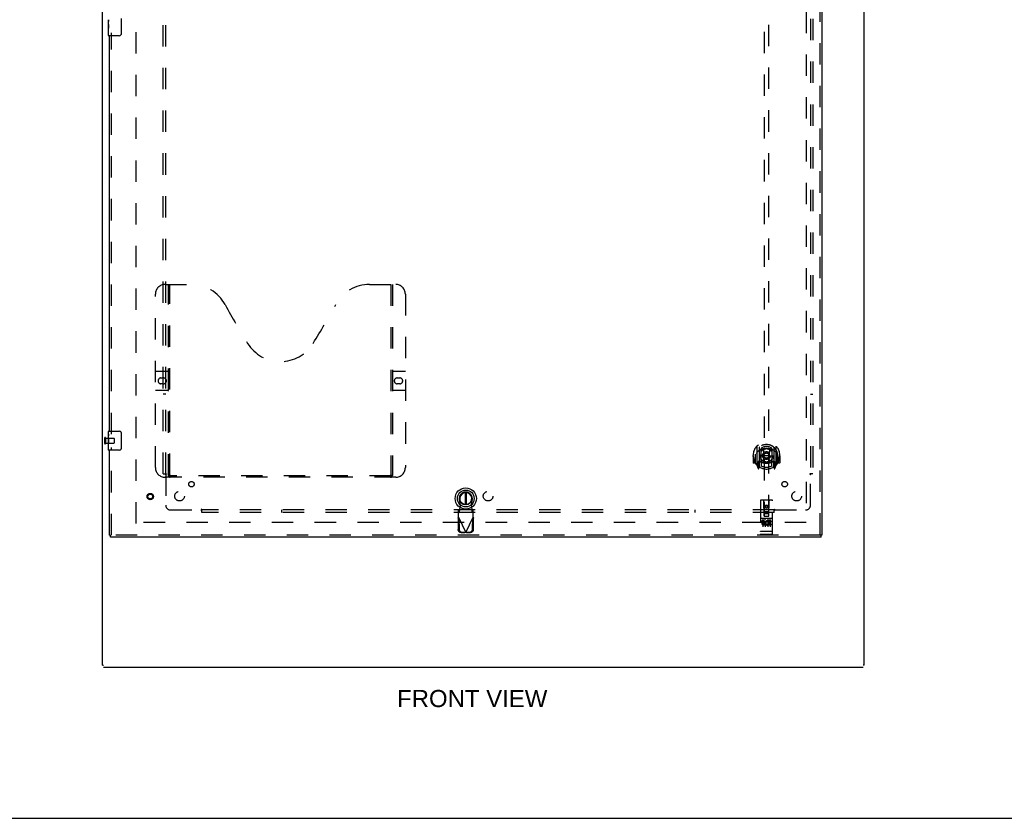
# Model space of a CAD drawing. Header units: inches. Extents: x 0 to 202, y 0 to 130.
# Tile 2 of 23: x 51 to 102, y 0 to 41. Entities that reach past the tile are written whole.
import ezdxf

# ---------------------------------------------------------------- set-up
doc = ezdxf.new("R2010")
doc.units = ezdxf.units.IN
doc.header["$LTSCALE"] = 11.084473
doc.header["$MEASUREMENT"] = 0
doc.linetypes.add('HIDDEN', pattern=[0.2, 0.1, -0.1])
doc.layers.get('0').update_dxf_attribs({"linetype": 'CONTINUOUS'})
for name, color, linetype in [('DEFAULT_2', 8, 'HIDDEN'), ('DIMENSIONS', 7, 'CONTINUOUS'), ('DOOR_ASSEMBLY', 7, 'CONTINUOUS'), ('SUBPANEL', 7, 'CONTINUOUS')]:
    doc.layers.add(name, color=color, linetype=linetype)
doc.styles.get("Standard").update_dxf_attribs({"font": 'arial.ttf'})
doc.dimstyles.new('DIMSTYLE_1', dxfattribs={"dimtxt": 0.889129, "dimasz": 1.185505, "dimexe": 0.09, "dimexo": 0.07, "dimgap": 0.0375, "dimtad": 0, "dimtih": 1, "dimtoh": 1, "dimzin": 4, "dimdsep": 46, "dimtxsty": 'Standard', "dimblk": '_FILLED', "dimblk1": '_FILLED', "dimblk2": '_FILLED', "dimcen": 0.09, "dimadec": 3, "dimazin": 1, "dimtfac": 1, "dimtdec": 3, "dimtofl": 0, "dimtmove": 0, "dimatfit": 3, "dimldrblk": '_FILLED', "dimfxl": 0, "dimtolj": 1, "dimtzin": 4, "dimarcsym": 0})

# ---------------------------------------------------------------- blocks, each defined once
blk = doc.blocks.new('_FILLED')
at = {"color": 0, "linetype": 'ByBlock'}
blk.add_solid([(0, 0), (-1, 0.2), (-1, -0.2)], dxfattribs=at)
blk = doc.blocks.new('*D11')
at = {"layer": 'DIMENSIONS', "color": 2, "linetype": 'Continuous'}
for p, q in [((93.475, 69.087), (93.475, 67.064)), ((93.475, 68.131), (91.104, 68.131)), ((94.85, 68.131), (97.243, 68.131))]:
    blk.add_line(p, q, dxfattribs=at)
at = {"layer": 'DIMENSIONS', "color": 2, "linetype": 'Continuous', "xscale": 1.1855051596, "yscale": 1.1855051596, "zscale": 1.1855051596}
blk.add_blockref('_FILLED', (93.475, 68.131), dxfattribs=at)
at = {"layer": 'DIMENSIONS', "color": 2, "linetype": 'Continuous', "xscale": 1.1855051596, "yscale": 1.1855051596, "zscale": 1.1855051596, "rotation": 180}
blk.add_blockref('_FILLED', (94.85, 68.131), dxfattribs=at)
at = {"layer": 'DIMENSIONS', "color": 2, "linetype": 'Continuous', "insert": (97.688, 68.576), "char_height": 0.8891, "width": 2.41618, "attachment_point": 1, "line_spacing_factor": 0.9}
blk.add_mtext('1.38', dxfattribs=at)

msp = doc.modelspace()

# ---------------------------------------------------------------- linework, layer by layer
at = {"color": 7, "linetype": 'Continuous'}
for p, q in [((55.35, 7.943), (55.35, 91.735)), ((94.85, 7.943), (94.85, 91.735)), ((55.35, 7.943), (55.402, 7.943)), ((55.402, 7.839), (94.798, 7.839)), ((94.85, 7.943), (94.798, 7.943)), ((0, 0), (201.536, 0))]:
    msp.add_line(p, q, dxfattribs=at)
at = {"layer": 'DEFAULT_2', "color": 8, "linetype": 'HIDDEN'}
for p, q in [((57.1, 15.287), (57.1, 88.391)), ((91.85, 88.391), (91.85, 15.287)), ((55.464, 19.731), (55.464, 19.447)), ((55.507, 19.731), (55.507, 19.447)), ((55.507, 19.713), (55.954, 19.713)), ((55.507, 19.465), (55.954, 19.465)), ((55.964, 19.703), (55.964, 19.475)), ((91.85, 15.339), (57.1, 15.339))]:
    msp.add_line(p, q, dxfattribs=at)
for centre, radius, start, end in [((55.486, 19.731), 0.0215, 0, 180), ((55.486, 19.447), 0.0215, 180, 360), ((55.954, 19.703), 0.01, 0, 90), ((55.954, 19.475), 0.01, 270, 360)]:
    msp.add_arc(centre, radius, start, end, dxfattribs=at)
at = {"layer": 'DOOR_ASSEMBLY', "color": 8, "linetype": 'HIDDEN'}
for p, q in [((92.558, 88.985), (92.558, 14.693)), ((89.662, 49.668), (89.662, 15.667)), ((89.912, 15.667), (89.912, 49.668)), ((55.829, 19.934), (55.829, 40.744)), ((58.599, 27.693), (59.954, 27.693)), ((58.774, 17.783), (58.774, 27.693)), ((58.854, 17.813), (58.854, 27.693)), ((69.204, 27.693), (70.559, 27.693)), ((70.304, 27.693), (70.304, 17.813)), ((70.384, 27.693), (70.384, 17.783)), ((58.099, 18.193), (58.099, 27.193)), ((71.059, 27.193), (71.059, 18.193)), ((58.099, 23.193), (58.734, 23.193)), ((70.424, 23.193), (71.059, 23.193)), ((58.385, 22.843), (58.522, 22.843)), ((58.522, 22.543), (58.385, 22.543)), ((70.635, 22.843), (70.772, 22.843)), ((70.772, 22.543), (70.635, 22.543)), ((58.734, 22.193), (58.099, 22.193)), ((71.059, 22.193), (70.424, 22.193)), ((55.829, 14.693), (55.829, 19.244)), ((89.287, 19.294), (89.287, 18.327)), ((89.405, 19.24), (89.405, 18.224)), ((89.412, 19.241), (89.412, 18.238)), ((89.505, 18.492), (89.505, 19.124)), ((89.512, 19.201), (89.512, 19.098)), ((89.625, 19.15), (89.655, 18.811)), ((89.95, 19.15), (89.92, 18.811)), ((90.062, 19.098), (90.062, 19.201)), ((90.07, 19.124), (90.07, 18.492)), ((90.162, 19.241), (90.162, 18.238)), ((90.17, 19.24), (90.17, 18.224)), ((90.287, 18.327), (90.287, 19.294)), ((89.102, 18.811), (89.087, 18.811)), ((89.087, 18.811), (89.087, 18.437)), ((89.205, 18.422), (89.102, 18.422)), ((89.205, 18.811), (89.22, 18.81)), ((89.205, 18.811), (89.205, 18.422)), ((89.205, 18.422), (89.213, 18.437)), ((89.212, 18.882), (89.212, 18.885)), ((89.212, 18.425), (89.212, 18.882)), ((89.405, 18.481), (89.345, 18.481)), ((89.345, 18.481), (89.345, 18.331)), ((89.382, 18.41), (89.353, 18.364)), ((89.415, 18.47), (89.415, 18.262)), ((89.505, 18.483), (89.432, 18.483)), ((89.501, 18.49), (89.435, 18.49)), ((89.512, 18.537), (89.512, 18.284)), ((89.624, 18.466), (89.655, 18.811)), ((89.92, 18.811), (89.655, 18.811)), ((89.95, 18.466), (89.92, 18.811)), ((90.062, 18.284), (90.062, 18.537)), ((90.142, 18.483), (90.07, 18.483)), ((90.14, 18.49), (90.074, 18.49)), ((90.16, 18.262), (90.16, 18.47)), ((90.23, 18.481), (90.17, 18.481)), ((90.221, 18.364), (90.192, 18.41)), ((90.23, 18.331), (90.23, 18.481)), ((90.37, 18.811), (90.355, 18.81)), ((90.362, 18.425), (90.362, 18.882)), ((90.362, 18.437), (90.37, 18.422)), ((90.37, 18.811), (90.37, 18.422)), ((90.472, 18.422), (90.37, 18.422)), ((90.487, 18.811), (90.472, 18.811)), ((90.487, 18.811), (90.487, 18.437)), ((89.292, 18.316), (89.362, 18.141)), ((89.345, 18.331), (89.405, 18.331)), ((89.357, 18.356), (89.412, 18.356)), ((89.383, 18.246), (89.388, 18.243)), ((89.391, 18.144), (89.405, 18.224)), ((89.482, 18.187), (89.412, 18.296)), ((90.162, 18.296), (90.092, 18.187)), ((90.162, 18.356), (90.217, 18.356)), ((90.17, 18.331), (90.23, 18.331)), ((90.17, 18.224), (90.184, 18.144)), ((90.191, 18.245), (90.191, 18.246)), ((90.191, 18.246), (90.191, 18.246)), ((90.191, 18.246), (90.191, 18.246)), ((90.213, 18.141), (90.283, 18.316)), ((70.559, 17.693), (58.599, 17.693)), ((70.3, 17.773), (58.858, 17.773)), ((73.917, 16.235), (73.864, 16.53)), ((74.522, 16.53), (74.469, 16.235)), ((89.475, 16.477), (89.475, 14.752)), ((90.07, 16.507), (89.505, 16.507)), ((89.661, 15.667), (89.657, 16.477)), ((89.914, 15.667), (89.917, 16.477)), ((90.1, 14.752), (90.1, 16.477)), ((73.865, 16.035), (73.819, 15.993)), ((73.819, 15.619), (73.819, 15.993)), ((73.819, 15.838), (73.865, 15.879)), ((73.865, 15.879), (73.865, 16.035)), ((73.879, 16.038), (73.917, 16.235)), ((74.469, 16.235), (74.506, 16.038)), ((74.506, 16.038), (74.508, 16.006)), ((74.567, 15.993), (74.521, 16.035)), ((74.521, 16.035), (74.521, 15.879)), ((74.521, 15.879), (74.567, 15.838)), ((74.567, 15.619), (74.567, 15.993)), ((89.66, 15.917), (89.915, 15.917)), ((89.787, 16.239), (89.725, 16.203)), ((89.725, 16.203), (89.735, 16.197)), ((89.725, 16.203), (89.725, 16.131)), ((89.725, 16.131), (89.735, 16.137)), ((89.725, 16.131), (89.787, 16.095)), ((89.787, 16.227), (89.735, 16.197)), ((89.735, 16.197), (89.735, 16.137)), ((89.735, 16.137), (89.787, 16.106)), ((89.85, 16.203), (89.787, 16.239)), ((89.787, 16.239), (89.787, 16.227)), ((89.84, 16.197), (89.787, 16.227)), ((89.787, 16.106), (89.84, 16.137)), ((89.787, 16.095), (89.85, 16.131)), ((89.787, 16.095), (89.787, 16.106)), ((89.85, 16.203), (89.84, 16.197)), ((89.84, 16.137), (89.84, 16.197)), ((89.85, 16.131), (89.84, 16.137)), ((89.85, 16.131), (89.85, 16.203)), ((73.791, 15.571), (73.832, 15.591)), ((73.791, 15.571), (73.801, 14.981)), ((73.809, 15.603), (73.819, 15.619)), ((73.819, 15.619), (74.193, 14.832)), ((73.832, 15.591), (73.842, 15)), ((74.193, 14.832), (74.567, 15.619)), ((74.543, 15), (74.554, 15.591)), ((74.554, 15.591), (74.595, 15.571)), ((74.585, 14.981), (74.595, 15.571)), ((90.07, 15.55), (89.505, 15.55)), ((89.643, 15.428), (89.55, 15.428)), ((89.55, 15.428), (89.55, 15.385)), ((89.643, 15.385), (89.55, 15.385)), ((89.576, 15.533), (89.748, 15.533)), ((89.6, 15.419), (89.6, 15.113)), ((89.647, 15.342), (89.6, 15.342)), ((89.661, 15.667), (89.682, 15.667)), ((89.682, 15.667), (89.892, 15.667)), ((89.872, 15.792), (89.702, 15.792)), ((89.725, 15.419), (89.725, 15.113)), ((89.826, 15.533), (89.998, 15.533)), ((89.85, 15.419), (89.85, 15.113)), ((89.863, 15.392), (89.85, 15.373)), ((89.859, 15.417), (89.863, 15.415)), ((90.019, 15.428), (89.863, 15.428)), ((89.863, 15.428), (89.863, 15.415)), ((89.863, 15.392), (89.863, 15.214)), ((89.892, 15.667), (89.914, 15.667)), ((90.019, 15.385), (89.906, 15.385)), ((89.906, 15.385), (89.906, 15.342)), ((89.998, 15.342), (89.906, 15.342)), ((89.975, 15.419), (89.975, 15.113)), ((89.998, 15.342), (89.998, 15.299)), ((90.019, 15.428), (90.019, 15.385)), ((73.955, 14.822), (74.148, 14.818)), ((73.997, 14.842), (74.19, 14.838)), ((74.19, 14.838), (74.148, 14.818)), ((74.163, 14.823), (74.148, 14.818)), ((74.178, 14.827), (74.163, 14.823)), ((74.193, 14.832), (74.178, 14.827)), ((74.208, 14.827), (74.193, 14.832)), ((74.196, 14.838), (74.389, 14.842)), ((74.238, 14.818), (74.196, 14.838)), ((74.223, 14.823), (74.208, 14.827)), ((74.238, 14.818), (74.223, 14.823)), ((74.238, 14.818), (74.43, 14.822)), ((89.492, 14.88), (89.491, 14.88)), ((89.494, 14.88), (89.493, 14.88)), ((89.495, 14.88), (89.494, 14.88)), ((89.496, 14.88), (89.495, 14.88)), ((89.497, 14.88), (89.496, 14.88)), ((89.496, 14.88), (89.496, 14.88)), ((89.498, 14.88), (89.497, 14.88)), ((89.499, 14.88), (89.498, 14.88)), ((89.5, 14.88), (89.499, 14.88)), ((89.501, 14.88), (89.5, 14.88)), ((89.502, 14.88), (89.501, 14.88)), ((89.501, 14.88), (89.501, 14.88)), ((89.503, 14.88), (89.502, 14.88)), ((89.504, 14.88), (89.503, 14.88)), ((89.505, 14.88), (89.504, 14.88)), ((90.07, 14.88), (89.505, 14.88)), ((89.643, 15.301), (89.614, 15.301)), ((89.707, 15.257), (89.614, 15.257)), ((89.707, 15.214), (89.614, 15.214)), ((89.707, 15.257), (89.707, 15.214)), ((89.839, 15.262), (89.855, 15.223)), ((90.019, 15.214), (89.863, 15.214)), ((89.998, 15.299), (89.906, 15.299)), ((89.906, 15.299), (89.906, 15.257)), ((90.019, 15.257), (89.906, 15.257)), ((90.019, 15.257), (90.019, 15.214)), ((90.07, 14.88), (90.071, 14.88)), ((90.071, 14.88), (90.072, 14.88)), ((90.072, 14.88), (90.073, 14.88)), ((90.073, 14.88), (90.074, 14.88)), ((90.074, 14.88), (90.075, 14.88)), ((90.074, 14.88), (90.074, 14.88)), ((90.075, 14.88), (90.076, 14.88)), ((90.076, 14.88), (90.077, 14.88)), ((90.077, 14.88), (90.078, 14.88)), ((90.078, 14.88), (90.079, 14.88)), ((90.078, 14.88), (90.078, 14.88)), ((90.079, 14.88), (90.08, 14.88)), ((90.08, 14.88), (90.081, 14.88)), ((90.081, 14.88), (90.082, 14.88)), ((90.082, 14.88), (90.083, 14.88)), ((90.082, 14.88), (90.082, 14.88)), ((90.083, 14.88), (90.084, 14.88)), ((92.62, 14.693), (55.767, 14.693)), ((90.07, 14.722), (89.505, 14.722))]:
    msp.add_line(p, q, dxfattribs=at)
at = {"layer": 'DOOR_ASSEMBLY', "color": 3, "linetype": 'Continuous'}
for p, q in [((92.662, 88.985), (92.662, 14.693)), ((55.725, 20.089), (55.725, 40.589)), ((55.725, 14.693), (55.725, 19.089)), ((92.62, 14.589), (55.767, 14.589))]:
    msp.add_line(p, q, dxfattribs=at)
at = {"layer": 'DOOR_ASSEMBLY', "color": 7, "linetype": 'Continuous'}
for p, q in [((55.665, 41.171), (55.665, 41.428)), ((55.67, 41.372), (55.665, 41.372)), ((56.32, 41.489), (56.32, 40.689)), ((55.665, 41.204), (55.672, 41.204)), ((55.665, 40.604), (55.665, 41.168)), ((55.666, 41.141), (55.665, 41.141)), ((55.665, 41.01), (55.671, 41.01)), ((55.665, 40.974), (55.672, 40.974)), ((55.665, 40.911), (55.672, 40.911)), ((55.666, 41.143), (55.668, 41.121)), ((55.672, 41.204), (55.672, 41.341)), ((55.672, 40.743), (55.672, 40.974)), ((55.665, 40.743), (55.672, 40.743)), ((56.22, 40.589), (55.68, 40.589)), ((55.665, 19.928), (55.665, 20.074)), ((55.665, 19.671), (55.665, 19.928)), ((55.68, 20.089), (56.22, 20.089)), ((56.32, 19.989), (56.32, 19.189)), ((55.67, 19.872), (55.665, 19.872)), ((55.665, 19.704), (55.672, 19.704)), ((55.665, 19.104), (55.665, 19.668)), ((55.666, 19.641), (55.665, 19.641)), ((55.665, 19.51), (55.671, 19.51)), ((55.665, 19.474), (55.672, 19.474)), ((55.665, 19.411), (55.672, 19.411)), ((55.666, 19.643), (55.668, 19.621)), ((55.672, 19.704), (55.672, 19.841)), ((55.672, 19.243), (55.672, 19.474)), ((55.665, 19.243), (55.672, 19.243)), ((56.22, 19.089), (55.68, 19.089)), ((74.154, 16.902), (74.154, 16.277)), ((74.232, 16.277), (74.232, 16.902)), ((55.725, 14.693), (55.767, 14.693)), ((55.767, 14.589), (55.767, 14.693)), ((92.662, 14.693), (92.62, 14.693)), ((92.62, 14.589), (92.62, 14.693))]:
    msp.add_line(p, q, dxfattribs=at)
for points in [[(55.665, 41.428), (55.665, 41.425), (55.665, 41.42), (55.666, 41.415), (55.667, 41.401)], [(55.667, 41.401), (55.668, 41.394), (55.669, 41.386), (55.67, 41.377)], [(55.67, 41.377), (55.671, 41.368), (55.671, 41.359), (55.672, 41.35), (55.672, 41.341)], [(55.665, 41.171), (55.665, 41.162), (55.665, 41.153), (55.666, 41.143)], [(55.668, 41.121), (55.669, 41.11), (55.67, 41.098), (55.671, 41.085), (55.671, 41.073), (55.672, 41.06), (55.672, 41.047), (55.672, 41.034), (55.671, 41.021), (55.671, 41.009), (55.67, 40.997), (55.669, 40.985)], [(56.32, 40.689), (56.319, 40.683), (56.319, 40.677), (56.318, 40.67), (56.317, 40.664), (56.315, 40.659), (56.313, 40.653)], [(55.665, 19.928), (55.665, 19.925), (55.665, 19.92), (55.666, 19.915), (55.667, 19.901)], [(56.313, 20.025), (56.315, 20.02), (56.317, 20.014), (56.318, 20.008), (56.319, 20.002), (56.319, 19.995), (56.32, 19.989)], [(55.665, 19.671), (55.665, 19.662), (55.665, 19.653), (55.666, 19.643)], [(55.667, 19.901), (55.668, 19.894), (55.669, 19.886), (55.67, 19.877)], [(55.668, 19.621), (55.669, 19.61), (55.67, 19.598), (55.671, 19.585), (55.671, 19.573), (55.672, 19.56), (55.672, 19.547), (55.672, 19.534), (55.671, 19.521), (55.671, 19.509), (55.67, 19.497), (55.669, 19.485)], [(55.67, 19.877), (55.671, 19.868), (55.671, 19.859), (55.672, 19.85), (55.672, 19.841)], [(56.32, 19.189), (56.319, 19.183), (56.319, 19.177), (56.318, 19.17), (56.317, 19.164), (56.315, 19.159), (56.313, 19.153)]]:
    msp.add_lwpolyline(points, dxfattribs=at)
at = {"layer": 'DOOR_ASSEMBLY', "color": 8, "linetype": 'HIDDEN'}
for points in [[(89.242, 19.249), (89.243, 19.25), (89.243, 19.251), (89.244, 19.252), (89.245, 19.253), (89.245, 19.253), (89.246, 19.254), (89.247, 19.255), (89.248, 19.256), (89.248, 19.257), (89.249, 19.257), (89.25, 19.258), (89.251, 19.259), (89.251, 19.259), (89.252, 19.26), (89.253, 19.261), (89.254, 19.261), (89.255, 19.262), (89.255, 19.263), (89.256, 19.263), (89.257, 19.264), (89.258, 19.265), (89.259, 19.265), (89.26, 19.266), (89.261, 19.266), (89.261, 19.267), (89.262, 19.267), (89.263, 19.268), (89.264, 19.268), (89.265, 19.269), (89.266, 19.269), (89.267, 19.27), (89.268, 19.27), (89.269, 19.271), (89.27, 19.271)], [(89.333, 19.026), (89.331, 19.024), (89.33, 19.023), (89.328, 19.022), (89.327, 19.02), (89.325, 19.019), (89.323, 19.017), (89.322, 19.015), (89.32, 19.014), (89.318, 19.012), (89.316, 19.01), (89.315, 19.008), (89.313, 19.006), (89.311, 19.004), (89.309, 19.002), (89.307, 18.999), (89.305, 18.997), (89.303, 18.995), (89.301, 18.992), (89.299, 18.989), (89.297, 18.987), (89.294, 18.984), (89.292, 18.981), (89.29, 18.978), (89.287, 18.974), (89.285, 18.971), (89.283, 18.968), (89.28, 18.964), (89.278, 18.96), (89.275, 18.956), (89.272, 18.952), (89.27, 18.948), (89.267, 18.944), (89.264, 18.939), (89.261, 18.934), (89.258, 18.929), (89.255, 18.924)], [(89.599, 19.167), (89.605, 19.169), (89.61, 19.17), (89.616, 19.172), (89.621, 19.173), (89.626, 19.174), (89.632, 19.176), (89.637, 19.177), (89.643, 19.178), (89.648, 19.179), (89.654, 19.18), (89.659, 19.181), (89.665, 19.182), (89.67, 19.183), (89.676, 19.184), (89.681, 19.185), (89.687, 19.186), (89.692, 19.187), (89.698, 19.187), (89.703, 19.188), (89.709, 19.189), (89.715, 19.189), (89.72, 19.19), (89.726, 19.19), (89.731, 19.191), (89.737, 19.191), (89.742, 19.192), (89.748, 19.192), (89.754, 19.192), (89.759, 19.192), (89.765, 19.193), (89.77, 19.193), (89.776, 19.193), (89.782, 19.193), (89.787, 19.193), (89.793, 19.193), (89.798, 19.193), (89.804, 19.193), (89.81, 19.193), (89.815, 19.192), (89.821, 19.192), (89.826, 19.192), (89.832, 19.192), (89.838, 19.191), (89.843, 19.191), (89.849, 19.19), (89.854, 19.19), (89.86, 19.189), (89.865, 19.189), (89.871, 19.188), (89.877, 19.187), (89.882, 19.187), (89.888, 19.186), (89.893, 19.185), (89.899, 19.184), (89.904, 19.183), (89.91, 19.182), (89.915, 19.181), (89.921, 19.18), (89.926, 19.179), (89.932, 19.178), (89.937, 19.177), (89.943, 19.176), (89.948, 19.174), (89.954, 19.173), (89.959, 19.172), (89.964, 19.17), (89.97, 19.169), (89.975, 19.167)], [(90.32, 18.924), (90.317, 18.929), (90.314, 18.934), (90.311, 18.939), (90.308, 18.944), (90.305, 18.948), (90.302, 18.952), (90.3, 18.956), (90.297, 18.96), (90.294, 18.964), (90.292, 18.968), (90.289, 18.971), (90.287, 18.974), (90.285, 18.978), (90.282, 18.981), (90.28, 18.984), (90.278, 18.987), (90.276, 18.989), (90.274, 18.992), (90.272, 18.995), (90.269, 18.997), (90.267, 18.999), (90.266, 19.002), (90.264, 19.004), (90.262, 19.006), (90.26, 19.008), (90.258, 19.01), (90.256, 19.012), (90.254, 19.014), (90.253, 19.015), (90.251, 19.017), (90.249, 19.018), (90.248, 19.02), (90.246, 19.021), (90.245, 19.023), (90.243, 19.024), (90.242, 19.026)], [(90.305, 19.271), (90.306, 19.271), (90.307, 19.27), (90.308, 19.27), (90.309, 19.269), (90.309, 19.269), (90.31, 19.268), (90.311, 19.268), (90.312, 19.267), (90.313, 19.267), (90.314, 19.266), (90.315, 19.266), (90.316, 19.265), (90.316, 19.265), (90.317, 19.264), (90.318, 19.263), (90.319, 19.263), (90.32, 19.262), (90.321, 19.261), (90.321, 19.261), (90.322, 19.26), (90.323, 19.259), (90.324, 19.259), (90.325, 19.258), (90.325, 19.257), (90.326, 19.257), (90.327, 19.256), (90.328, 19.255), (90.328, 19.254), (90.329, 19.253), (90.33, 19.253), (90.331, 19.252), (90.331, 19.251), (90.332, 19.25), (90.333, 19.249)], [(89.27, 18.35), (89.269, 18.35), (89.268, 18.351), (89.267, 18.351), (89.266, 18.352), (89.265, 18.352), (89.264, 18.353), (89.263, 18.353), (89.262, 18.354), (89.261, 18.354), (89.261, 18.355), (89.26, 18.355), (89.259, 18.356), (89.258, 18.356), (89.257, 18.357), (89.256, 18.358), (89.255, 18.358), (89.255, 18.359), (89.254, 18.36), (89.253, 18.36), (89.252, 18.361), (89.251, 18.362), (89.251, 18.362), (89.25, 18.363), (89.249, 18.364), (89.248, 18.365), (89.248, 18.365), (89.247, 18.366), (89.246, 18.367), (89.245, 18.368), (89.245, 18.368), (89.244, 18.369), (89.243, 18.37), (89.243, 18.371), (89.242, 18.372)], [(90.333, 18.372), (90.332, 18.371), (90.331, 18.37), (90.331, 18.369), (90.33, 18.368), (90.329, 18.368), (90.328, 18.367), (90.328, 18.366), (90.327, 18.365), (90.326, 18.365), (90.325, 18.364), (90.325, 18.363), (90.324, 18.362), (90.323, 18.362), (90.322, 18.361), (90.321, 18.36), (90.321, 18.36), (90.32, 18.359), (90.319, 18.358), (90.318, 18.358), (90.317, 18.357), (90.316, 18.356), (90.316, 18.356), (90.315, 18.355), (90.314, 18.355), (90.313, 18.354), (90.312, 18.354), (90.311, 18.353), (90.31, 18.353), (90.309, 18.352), (90.309, 18.352), (90.308, 18.351), (90.307, 18.351), (90.306, 18.35), (90.305, 18.35)], [(58.764, 17.813), (58.78, 17.802), (58.796, 17.793), (58.812, 17.785), (58.827, 17.778), (58.843, 17.775), (58.858, 17.773)], [(70.3, 17.773), (70.315, 17.775), (70.33, 17.778), (70.346, 17.785), (70.362, 17.793), (70.378, 17.802), (70.394, 17.813)], [(73.865, 15.879), (73.866, 15.883), (73.867, 15.888), (73.868, 15.895), (73.869, 15.903), (73.87, 15.912), (73.871, 15.923), (73.872, 15.935), (73.873, 15.947), (73.874, 15.961), (73.875, 15.976), (73.876, 15.991), (73.877, 16.006), (73.879, 16.038)], [(73.879, 16.038), (73.877, 16.037), (73.875, 16.037), (73.872, 16.036), (73.87, 16.035), (73.867, 16.035), (73.865, 16.035)], [(74.521, 16.035), (74.518, 16.035), (74.516, 16.035), (74.514, 16.036), (74.511, 16.037), (74.509, 16.037), (74.506, 16.038)], [(74.508, 16.006), (74.509, 15.991), (74.511, 15.976), (74.512, 15.961), (74.513, 15.947), (74.514, 15.935), (74.515, 15.923), (74.516, 15.912), (74.517, 15.903), (74.518, 15.895), (74.519, 15.888), (74.52, 15.883), (74.521, 15.879)], [(73.791, 15.571), (73.795, 15.579), (73.8, 15.587), (73.805, 15.595), (73.809, 15.603)], [(74.567, 15.619), (74.577, 15.603), (74.581, 15.595), (74.586, 15.587), (74.591, 15.579), (74.595, 15.571)], [(89.57, 15.532), (89.57, 15.532), (89.57, 15.532), (89.57, 15.532), (89.57, 15.532), (89.57, 15.533), (89.57, 15.533), (89.57, 15.533), (89.57, 15.533), (89.571, 15.533), (89.571, 15.533), (89.571, 15.533), (89.571, 15.533), (89.571, 15.533), (89.571, 15.533), (89.571, 15.533), (89.571, 15.533), (89.571, 15.533), (89.572, 15.533), (89.572, 15.533), (89.572, 15.533), (89.572, 15.533), (89.572, 15.533), (89.572, 15.533), (89.572, 15.533), (89.573, 15.533), (89.573, 15.533), (89.573, 15.533), (89.573, 15.533), (89.573, 15.533), (89.573, 15.533), (89.573, 15.533), (89.574, 15.533), (89.574, 15.533), (89.574, 15.533), (89.574, 15.533), (89.574, 15.533), (89.575, 15.533), (89.575, 15.533), (89.575, 15.533), (89.575, 15.533), (89.575, 15.533), (89.575, 15.533), (89.576, 15.533), (89.576, 15.533), (89.576, 15.533)], [(89.748, 15.533), (89.748, 15.533), (89.749, 15.533), (89.749, 15.533), (89.749, 15.533), (89.749, 15.533), (89.749, 15.533), (89.75, 15.533), (89.75, 15.533), (89.75, 15.533), (89.75, 15.533), (89.75, 15.533), (89.75, 15.533), (89.751, 15.533), (89.751, 15.533), (89.751, 15.533), (89.751, 15.533), (89.751, 15.533), (89.751, 15.533), (89.752, 15.533), (89.752, 15.533), (89.752, 15.533), (89.752, 15.533), (89.752, 15.533), (89.752, 15.533), (89.752, 15.533), (89.753, 15.533), (89.753, 15.533), (89.753, 15.533), (89.753, 15.533), (89.753, 15.533), (89.753, 15.533), (89.753, 15.533), (89.753, 15.533), (89.754, 15.533), (89.754, 15.533), (89.754, 15.533), (89.754, 15.533), (89.754, 15.533), (89.754, 15.533), (89.754, 15.533), (89.754, 15.533), (89.754, 15.532), (89.754, 15.532), (89.755, 15.532), (89.755, 15.532), (89.755, 15.532)], [(89.82, 15.532), (89.82, 15.532), (89.82, 15.532), (89.82, 15.532), (89.82, 15.532), (89.82, 15.533), (89.82, 15.533), (89.82, 15.533), (89.82, 15.533), (89.821, 15.533), (89.821, 15.533), (89.821, 15.533), (89.821, 15.533), (89.821, 15.533), (89.821, 15.533), (89.821, 15.533), (89.821, 15.533), (89.821, 15.533), (89.822, 15.533), (89.822, 15.533), (89.822, 15.533), (89.822, 15.533), (89.822, 15.533), (89.822, 15.533), (89.822, 15.533), (89.823, 15.533), (89.823, 15.533), (89.823, 15.533), (89.823, 15.533), (89.823, 15.533), (89.823, 15.533), (89.823, 15.533), (89.824, 15.533), (89.824, 15.533), (89.824, 15.533), (89.824, 15.533), (89.824, 15.533), (89.825, 15.533), (89.825, 15.533), (89.825, 15.533), (89.825, 15.533), (89.825, 15.533), (89.825, 15.533), (89.826, 15.533), (89.826, 15.533), (89.826, 15.533)], [(89.998, 15.533), (89.998, 15.533), (89.999, 15.533), (89.999, 15.533), (89.999, 15.533), (89.999, 15.533), (89.999, 15.533), (90, 15.533), (90, 15.533), (90, 15.533), (90, 15.533), (90, 15.533), (90, 15.533), (90.001, 15.533), (90.001, 15.533), (90.001, 15.533), (90.001, 15.533), (90.001, 15.533), (90.001, 15.533), (90.002, 15.533), (90.002, 15.533), (90.002, 15.533), (90.002, 15.533), (90.002, 15.533), (90.002, 15.533), (90.002, 15.533), (90.003, 15.533), (90.003, 15.533), (90.003, 15.533), (90.003, 15.533), (90.003, 15.533), (90.003, 15.533), (90.003, 15.533), (90.003, 15.533), (90.004, 15.533), (90.004, 15.533), (90.004, 15.533), (90.004, 15.533), (90.004, 15.533), (90.004, 15.533), (90.004, 15.533), (90.004, 15.533), (90.004, 15.532), (90.004, 15.532), (90.005, 15.532), (90.005, 15.532), (90.005, 15.532)], [(73.955, 14.822), (73.94, 14.823), (73.926, 14.825), (73.911, 14.829), (73.897, 14.835), (73.883, 14.841), (73.871, 14.85), (73.858, 14.859), (73.847, 14.869), (73.837, 14.881), (73.828, 14.893), (73.82, 14.907), (73.813, 14.921), (73.808, 14.935), (73.804, 14.95), (73.802, 14.965), (73.801, 14.981)], [(73.842, 15), (73.843, 14.985), (73.846, 14.97), (73.85, 14.955), (73.855, 14.94), (73.862, 14.926), (73.87, 14.913), (73.879, 14.901), (73.889, 14.889), (73.9, 14.879), (73.912, 14.869), (73.925, 14.861), (73.939, 14.854), (73.953, 14.849), (73.967, 14.845), (73.982, 14.843), (73.997, 14.842)], [(74.389, 14.842), (74.404, 14.843), (74.419, 14.845), (74.433, 14.849), (74.447, 14.854), (74.461, 14.861), (74.474, 14.869), (74.486, 14.879), (74.497, 14.889), (74.507, 14.901), (74.516, 14.913), (74.524, 14.926), (74.531, 14.94), (74.536, 14.955), (74.54, 14.97), (74.542, 14.985), (74.543, 15)], [(74.585, 14.981), (74.584, 14.965), (74.582, 14.95), (74.578, 14.935), (74.572, 14.921), (74.566, 14.907), (74.558, 14.893), (74.549, 14.881), (74.539, 14.869), (74.527, 14.859), (74.515, 14.85), (74.502, 14.841), (74.489, 14.835), (74.475, 14.829), (74.46, 14.825), (74.445, 14.823), (74.43, 14.822)], [(89.491, 14.88), (89.491, 14.88), (89.49, 14.88), (89.49, 14.881), (89.489, 14.881), (89.489, 14.881), (89.489, 14.881), (89.488, 14.881), (89.488, 14.881), (89.488, 14.881), (89.487, 14.881), (89.487, 14.881), (89.487, 14.881), (89.486, 14.881), (89.486, 14.881), (89.486, 14.881), (89.485, 14.881), (89.485, 14.881), (89.485, 14.881), (89.484, 14.881), (89.484, 14.882), (89.484, 14.882), (89.484, 14.882), (89.483, 14.882), (89.483, 14.882), (89.483, 14.882), (89.482, 14.882), (89.482, 14.882), (89.482, 14.882), (89.482, 14.882), (89.481, 14.882), (89.481, 14.882), (89.481, 14.883), (89.481, 14.883), (89.48, 14.883), (89.48, 14.883), (89.48, 14.883), (89.48, 14.883), (89.479, 14.883), (89.479, 14.883), (89.479, 14.883), (89.479, 14.883), (89.478, 14.883), (89.478, 14.883), (89.478, 14.884), (89.478, 14.884), (89.478, 14.884), (89.478, 14.884), (89.477, 14.884), (89.477, 14.884), (89.477, 14.884), (89.477, 14.884), (89.477, 14.884), (89.477, 14.884), (89.476, 14.885), (89.476, 14.885), (89.476, 14.885), (89.476, 14.885), (89.476, 14.885), (89.476, 14.885), (89.476, 14.885), (89.476, 14.885), (89.475, 14.885), (89.475, 14.885), (89.475, 14.886), (89.475, 14.886), (89.475, 14.886), (89.475, 14.886), (89.475, 14.886), (89.475, 14.886), (89.475, 14.886), (89.475, 14.886), (89.475, 14.886), (89.475, 14.886), (89.475, 14.887), (89.475, 14.887), (89.475, 14.887), (89.475, 14.887), (89.475, 14.887)], [(89.493, 14.88), (89.492, 14.88), (89.492, 14.88)], [(90.084, 14.88), (90.084, 14.88), (90.085, 14.881), (90.085, 14.881), (90.085, 14.881), (90.086, 14.881), (90.086, 14.881), (90.086, 14.881), (90.087, 14.881), (90.087, 14.881), (90.087, 14.881), (90.088, 14.881), (90.088, 14.881), (90.088, 14.881), (90.089, 14.881), (90.089, 14.881), (90.089, 14.881), (90.09, 14.881), (90.09, 14.881), (90.09, 14.882), (90.091, 14.882), (90.091, 14.882), (90.091, 14.882), (90.092, 14.882), (90.092, 14.882), (90.092, 14.882), (90.092, 14.882), (90.093, 14.882), (90.093, 14.882), (90.093, 14.882), (90.093, 14.882), (90.094, 14.883), (90.094, 14.883), (90.094, 14.883), (90.094, 14.883), (90.095, 14.883), (90.095, 14.883), (90.095, 14.883), (90.095, 14.883), (90.096, 14.883), (90.096, 14.883), (90.096, 14.883), (90.096, 14.883), (90.096, 14.884), (90.097, 14.884), (90.097, 14.884), (90.097, 14.884), (90.097, 14.884), (90.097, 14.884), (90.097, 14.884), (90.098, 14.884), (90.098, 14.884), (90.098, 14.884), (90.098, 14.885), (90.098, 14.885), (90.098, 14.885), (90.098, 14.885), (90.099, 14.885), (90.099, 14.885), (90.099, 14.885), (90.099, 14.885), (90.099, 14.885), (90.099, 14.885), (90.099, 14.886), (90.099, 14.886), (90.099, 14.886), (90.099, 14.886), (90.099, 14.886), (90.099, 14.886), (90.1, 14.886), (90.1, 14.886), (90.1, 14.886), (90.1, 14.886), (90.1, 14.887), (90.1, 14.887), (90.1, 14.887), (90.1, 14.887), (90.1, 14.887)]]:
    msp.add_lwpolyline(points, dxfattribs=at)
for centre, radius in [((89.787, 18.818), 0.35), ((89.787, 18.818), 0.335), ((89.787, 18.818), 0.205), ((89.787, 18.818), 0.133), ((57.829, 16.693), 0.164), ((57.829, 16.693), 0.124), ((89.787, 16.167), 0.085), ((89.787, 16.167), 0.0845)]:
    msp.add_circle(centre, radius, dxfattribs=at)
at = {"layer": 'DOOR_ASSEMBLY', "color": 7, "linetype": 'Continuous'}
for radius in [0.551, 0.433, 0.329, 0.317]:
    msp.add_circle((74.193, 16.59), radius, dxfattribs=at)
for centre, radius, start, end in [((55.68, 40.604), 0.015, 180, 270), ((56.22, 40.689), 0.1, 270, 338.7946), ((55.68, 20.074), 0.015, 90, 180), ((56.22, 19.989), 0.1, 21.1999, 90), ((55.68, 19.104), 0.015, 180, 270), ((56.22, 19.189), 0.1, 270, 338.7946), ((74.193, 16.59), 0.315, 280.0787, 259.9213)]:
    msp.add_arc(centre, radius, start, end, dxfattribs=at)
at = {"layer": 'DOOR_ASSEMBLY', "color": 8, "linetype": 'HIDDEN'}
for centre, radius, start, end in [((58.599, 27.193), 0.5, 90, 180), ((59.954, 25.693), 2, 28.4813, 90), ((69.204, 25.693), 2, 90, 151.5187), ((70.559, 27.193), 0.5, 0, 90), ((96.262, 45.391), 39.307, 208.4813, 211.8705), ((32.896, 45.391), 39.307, 328.1295, 331.5187), ((64.579, 25.693), 2, 211.8705, 328.1295), ((58.734, 23.233), 0.04, 270, 360), ((70.424, 23.233), 0.04, 180, 270), ((58.385, 22.693), 0.15, 90, 270), ((58.522, 22.693), 0.15, 270, 90), ((70.635, 22.693), 0.15, 90, 270), ((70.772, 22.693), 0.15, 270, 90), ((58.734, 22.153), 0.04, 0, 90), ((70.424, 22.153), 0.04, 90, 180), ((89.787, 18.811), 0.7, 305.5126, 234.4874), ((89.787, 18.808), 0.583, 0.2464, 179.7536), ((89.787, 18.808), 0.58, 7.6622, 172.3378), ((89.302, 19.294), 0.015, 135.0748, 180), ((89.787, 18.493), 0.7, 49.529, 130.471), ((89.42, 19.24), 0.015, 130.3587, 180), ((89.432, 19.241), 0.02, 129.3378, 179.9984), ((89.52, 19.124), 0.015, 112.9863, 180), ((89.787, 18.808), 0.48, 55.0461, 124.9539), ((89.542, 19.098), 0.03, 180, 311.1261), ((89.787, 18.818), 0.343, 48.8739, 131.1261), ((89.605, 19.148), 0.02, 5.0796, 105.5752), ((89.97, 19.148), 0.02, 74.4248, 174.9204), ((90.032, 19.098), 0.03, 228.8739, 360), ((90.055, 19.124), 0.015, 0, 67.0137), ((90.142, 19.241), 0.02, 0, 50.6594), ((90.155, 19.24), 0.015, 0, 49.6413), ((90.272, 19.294), 0.015, 0, 44.9252), ((89.102, 18.437), 0.015, 180, 270), ((89.787, 18.811), 0.685, 180, 213.0115), ((89.232, 18.882), 0.02, 172.3378, 180), ((89.232, 18.425), 0.02, 180, 215.2961), ((89.787, 18.818), 0.7, 215.2961, 324.7039), ((89.787, 19.123), 0.7, 233.2319, 306.7681), ((89.224, 18.512), 0.188, 327.3208, 360), ((89.432, 18.463), 0.02, 90, 180), ((89.435, 18.47), 0.02, 90, 180), ((89.501, 18.47), 0.02, 66.536, 90), ((89.52, 18.492), 0.015, 180, 247.0137), ((89.787, 19.13), 0.7, 246.536, 293.464), ((89.542, 18.537), 0.03, 48.8739, 180), ((89.787, 18.818), 0.343, 228.8739, 311.1261), ((89.604, 18.468), 0.02, 254.3869, 354.9204), ((89.97, 18.468), 0.02, 185.0796, 285.6131), ((90.032, 18.537), 0.03, 0, 131.1261), ((90.055, 18.492), 0.015, 292.9863, 360), ((90.074, 18.47), 0.02, 90, 113.464), ((90.14, 18.47), 0.02, 0, 90), ((90.142, 18.463), 0.02, 0, 90), ((90.35, 18.512), 0.188, 180, 212.6792), ((90.342, 18.425), 0.02, 324.7039, 360), ((90.342, 18.882), 0.02, 0, 7.6622), ((89.787, 18.811), 0.685, 326.9885, 360), ((90.472, 18.437), 0.015, 270, 360), ((58.599, 18.193), 0.5, 180, 270), ((70.559, 18.193), 0.5, 270, 360), ((89.302, 18.327), 0.015, 180, 224.9252), ((89.357, 18.361), 0.005, 147.3208, 270), ((89.376, 18.146), 0.015, 201.8041, 350), ((89.392, 18.257), 0.02, 234.4874, 360), ((89.395, 18.262), 0.02, 234.7457, 360), ((89.432, 18.238), 0.02, 180, 238.5295), ((89.787, 18.818), 0.6, 242.7204, 297.2796), ((90.142, 18.238), 0.02, 301.4688, 359.9992), ((90.18, 18.262), 0.02, 180, 305.2543), ((90.182, 18.257), 0.02, 180, 305.5126), ((90.199, 18.146), 0.015, 190, 338.1959), ((90.217, 18.361), 0.005, 270, 32.6792), ((90.272, 18.327), 0.015, 315.0748, 360), ((58.864, 17.783), 0.09, 180, 270), ((58.894, 17.813), 0.04, 180, 270), ((70.264, 17.813), 0.04, 270, 360), ((70.294, 17.783), 0.09, 270, 360), ((74.193, 16.59), 0.335, 349.673, 190.327), ((89.505, 16.477), 0.03, 90, 180), ((89.627, 16.477), 0.03, 0, 90), ((89.947, 16.477), 0.03, 90, 180), ((90.07, 16.477), 0.03, 0, 90), ((89.505, 15.58), 0.03, 180, 270), ((89.614, 15.279), 0.0644, 102.2995, 270.0775), ((89.643, 15.364), 0.0635, 270, 90), ((89.643, 15.363), 0.0219, 280.307, 90), ((89.702, 15.752), 0.04, 90, 180), ((89.702, 15.707), 0.04, 180, 270), ((89.813, 15.321), 0.107, 64.2636, 293.4027), ((89.813, 15.321), 0.0639, 54.8895, 293.4026), ((89.872, 15.752), 0.04, 0, 90), ((89.872, 15.707), 0.04, 270, 360), ((90.07, 15.58), 0.03, 270, 360), ((89.614, 15.279), 0.0219, 89.9011, 270), ((89.505, 14.752), 0.03, 180, 270), ((90.07, 14.752), 0.03, 270, 360)]:
    msp.add_arc(centre, radius, start, end, dxfattribs=at)
at = {"layer": 'DOOR_ASSEMBLY', "color": 7, "linetype": 'Continuous'}
for centre in [(55.928, 41.005), (55.928, 19.505)]:
    msp.add_ellipse(centre, major_axis=(0.263, 0), ratio=0.432808, start_param=-3.141593, end_param=-2.961605, dxfattribs=at)
at = {"layer": 'SUBPANEL', "color": 8, "linetype": 'HIDDEN'}
for p, q in [((58.506, 17.87), (58.506, 85.808)), ((58.631, 17.87), (58.631, 85.808)), ((92.068, 85.808), (92.068, 17.87)), ((92.193, 85.808), (92.193, 17.87)), ((58.631, 21.995), (58.506, 21.995)), ((92.068, 21.995), (92.193, 21.995)), ((58.506, 17.87), (58.592, 17.87)), ((58.592, 17.87), (58.672, 17.87)), ((58.612, 17.853), (58.619, 17.847)), ((58.631, 17.835), (58.631, 16.245)), ((92.107, 17.87), (92.028, 17.87)), ((92.068, 16.245), (92.068, 17.835)), ((92.193, 17.87), (92.107, 17.87)), ((58.881, 15.995), (60.471, 15.995)), ((60.506, 15.957), (60.506, 16.036)), ((90.193, 15.995), (60.506, 15.995)), ((60.506, 15.87), (60.506, 15.957)), ((90.193, 15.87), (60.506, 15.87)), ((64.631, 15.995), (64.631, 15.87)), ((86.068, 15.995), (86.068, 15.87)), ((90.193, 15.957), (90.193, 16.036)), ((90.193, 15.87), (90.193, 15.957)), ((90.21, 15.977), (90.217, 15.983)), ((90.229, 15.995), (91.818, 15.995))]:
    msp.add_line(p, q, dxfattribs=at)
for points in [[(58.592, 17.87), (58.595, 17.869), (58.597, 17.867), (58.599, 17.866), (58.601, 17.864), (58.603, 17.862), (58.604, 17.861), (58.606, 17.859), (58.608, 17.858), (58.609, 17.856), (58.611, 17.855), (58.612, 17.853)], [(58.619, 17.847), (58.621, 17.845), (58.622, 17.843), (58.624, 17.841), (58.626, 17.839), (58.628, 17.838), (58.629, 17.836), (58.631, 17.835)], [(58.65, 17.848), (58.646, 17.845), (58.643, 17.844), (58.641, 17.842), (58.639, 17.841), (58.637, 17.839), (58.635, 17.838), (58.633, 17.836), (58.631, 17.835)], [(58.672, 17.87), (58.671, 17.868), (58.67, 17.867), (58.67, 17.865), (58.669, 17.864), (58.668, 17.862), (58.666, 17.86), (58.665, 17.859), (58.664, 17.857), (58.662, 17.856), (58.66, 17.855), (58.658, 17.853), (58.657, 17.852), (58.655, 17.851), (58.652, 17.849), (58.65, 17.848)], [(92.028, 17.87), (92.028, 17.868), (92.029, 17.867), (92.03, 17.865), (92.031, 17.864), (92.032, 17.862), (92.033, 17.86), (92.034, 17.859), (92.036, 17.857), (92.038, 17.856), (92.039, 17.855), (92.041, 17.853), (92.043, 17.852), (92.045, 17.851), (92.047, 17.849), (92.049, 17.848), (92.054, 17.845)], [(92.054, 17.845), (92.056, 17.844), (92.058, 17.842), (92.061, 17.841), (92.063, 17.839), (92.065, 17.838), (92.067, 17.836), (92.068, 17.835)], [(92.087, 17.853), (92.081, 17.847), (92.079, 17.845), (92.077, 17.843), (92.075, 17.841), (92.073, 17.839), (92.072, 17.838), (92.07, 17.836), (92.068, 17.835)], [(92.107, 17.87), (92.105, 17.869), (92.103, 17.867), (92.101, 17.866), (92.099, 17.864), (92.097, 17.862), (92.095, 17.861), (92.093, 17.859), (92.092, 17.858), (92.09, 17.856), (92.089, 17.855), (92.087, 17.853)], [(60.481, 16.01), (60.479, 16.008), (60.478, 16.005), (60.476, 16.003), (60.475, 16.001), (60.473, 15.999), (60.472, 15.997), (60.471, 15.995)], [(60.489, 15.977), (60.482, 15.983), (60.481, 15.985), (60.479, 15.987), (60.477, 15.989), (60.475, 15.99), (60.474, 15.992), (60.472, 15.994), (60.471, 15.995)], [(60.506, 16.036), (60.504, 16.035), (60.502, 16.035), (60.501, 16.034), (60.499, 16.033), (60.498, 16.032), (60.496, 16.031), (60.495, 16.029), (60.493, 16.028), (60.492, 16.026), (60.49, 16.025), (60.489, 16.023), (60.488, 16.021), (60.486, 16.019), (60.485, 16.017), (60.484, 16.015), (60.481, 16.01)], [(60.506, 15.957), (60.504, 15.959), (60.503, 15.961), (60.501, 15.963), (60.5, 15.965), (60.498, 15.967), (60.497, 15.969), (60.495, 15.97), (60.494, 15.972), (60.492, 15.974), (60.49, 15.975), (60.489, 15.977)], [(90.193, 16.036), (90.195, 16.035), (90.197, 16.035), (90.199, 16.034), (90.2, 16.033), (90.202, 16.032), (90.203, 16.031), (90.205, 16.029), (90.206, 16.028), (90.208, 16.026), (90.209, 16.025), (90.211, 16.023), (90.212, 16.021), (90.213, 16.019), (90.215, 16.017), (90.216, 16.015)], [(90.193, 15.957), (90.195, 15.959), (90.197, 15.961), (90.198, 15.963), (90.2, 15.965), (90.201, 15.967), (90.203, 15.969), (90.204, 15.97), (90.206, 15.972), (90.207, 15.974), (90.209, 15.975), (90.21, 15.977)], [(90.216, 16.015), (90.219, 16.01), (90.22, 16.008), (90.222, 16.005), (90.223, 16.003), (90.225, 16.001), (90.226, 15.999), (90.227, 15.997), (90.229, 15.995)], [(90.217, 15.983), (90.219, 15.985), (90.221, 15.987), (90.223, 15.989), (90.224, 15.99), (90.226, 15.992), (90.227, 15.994), (90.229, 15.995)]]:
    msp.add_lwpolyline(points, dxfattribs=at)
for centre, radius in [((59.968, 17.333), 0.141), ((90.731, 17.333), 0.141), ((59.35, 16.714), 0.25), ((75.35, 16.714), 0.25), ((91.35, 16.714), 0.25)]:
    msp.add_circle(centre, radius, dxfattribs=at)
for centre, start, end in [((58.881, 16.245), 180, 270), ((91.818, 16.245), 270, 360)]:
    msp.add_arc(centre, 0.25, start, end, dxfattribs=at)

# ---------------------------------------------------------------- texts
at = {"layer": 'DIMENSIONS', "color": 2, "linetype": 'Continuous', "insert": (74.527, 6.659), "char_height": 0.8891, "width": 7.7807, "attachment_point": 2, "line_spacing_factor": 0.9}
msp.add_mtext('FRONT VIEW', dxfattribs=at)

# ---------------------------------------------------------------- dimensions: what is measured, and where the dimension line sits
at = {"layer": 'DIMENSIONS', "color": 2, "linetype": 'Continuous'}
dim = msp.add_linear_dim(base=(93.47473224, 68.131258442), p1=(94.84973224, 15.287030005), p2=(93.47473224, 66.994303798), angle=180, dimstyle='DIMSTYLE_1', dxfattribs=at)
dim.commit()
dim.dimension.update_dxf_attribs({"geometry": '*D11', "text_midpoint": (98.932546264, 68.126302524), "dimtype": 160})

doc.saveas('drawing.dxf')
